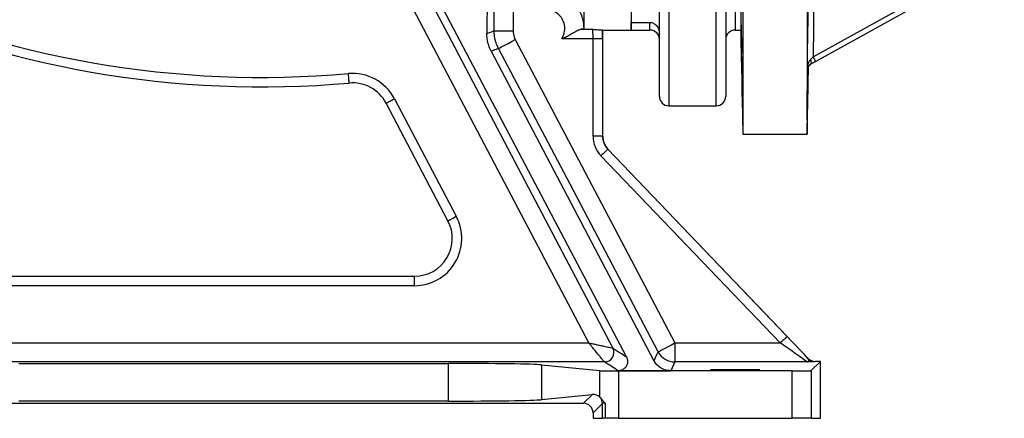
# Model space of a CAD drawing. Header units: millimetres. Extents: x 1568 to 5347, y 1283 to 6159.
# Tile 2 of 16: x 2412 to 3452, y 1283 to 1704. Entities that reach past the tile are written whole.
import ezdxf

# ---------------------------------------------------------------- set-up
doc = ezdxf.new("R2010")
doc.units = ezdxf.units.MM
doc.header["$LTSCALE"] = 2

msp = doc.modelspace()

# ---------------------------------------------------------------- linework, layer by layer
at = {"color": 7, "linetype": 'Continuous', "lineweight": 25}
for p, q in [((3175.9, 2542.9), (3175.9, 1582.9)), ((3243.9, 2542.9), (3243.9, 1582.9)), ((3167.9, 2432.9), (3167.9, 1692.9)), ((3173.9, 2432.9), (3173.9, 1692.9)), ((2906.8, 1963.4), (2905.5, 1689.3)), ((3053.1, 1347.7), (2736.2, 1949.6)), ((3007.9, 1945.9), (3007.9, 1694.5)), ((3057.9, 1945.9), (3057.9, 1692.9)), ((3087.9, 1622.9), (3087.9, 1876.9)), ((3157.9, 1876.9), (3157.9, 1622.9)), ((3251.9, 1783), (3250.2, 1664.7)), ((3250.2, 1664.7), (3449.5, 1774.9)), ((3452.3, 1770), (3253, 1659.7)), ((3013.2, 1362.4), (2827.9, 1714.6)), ((2913.2, 1692.1), (2913.2, 1714.6)), ((2933.2, 1714.6), (2933.2, 1692.1)), ((3057.9, 1701), (3077.9, 1701)), ((3057.9, 1692.9), (3057.9, 1701)), ((2905.5, 1689.3), (2913.2, 1692.1)), ((2913.2, 1692.1), (2933.2, 1692.1)), ((3004.8, 1693.7), (3017.4, 1693.7)), ((3027.9, 1692.9), (3057.9, 1692.9)), ((3027.9, 1580.9), (3027.9, 1692.9)), ((3057.9, 1692.9), (3077.9, 1692.9)), ((3167.9, 1692.9), (3173.9, 1692.9)), ((3173.9, 1692.9), (3175.9, 1582.9)), ((2935.5, 1682.8), (3104.3, 1362.4)), ((3017.8, 1683.7), (2984.7, 1683.7)), ((3027.8, 1683.7), (3017.8, 1683.7)), ((3017.8, 1580.9), (3017.8, 1683.7)), ((3027.8, 1683.7), (3027.8, 1580.9)), ((2910.1, 1670.5), (3082.1, 1343.7)), ((3243.9, 1582.9), (3245.1, 1654)), ((2864.4, 1491.5), (2799, 1615.7)), ((2807.8, 1620.4), (2873.2, 1496.2)), ((3097.9, 1612.9), (3147.9, 1612.9)), ((3175.9, 1582.9), (3243.9, 1582.9)), ((3027.8, 1580.9), (3017.8, 1580.9)), ((3027.8, 1580.9), (3027.9, 1580.9)), ((3033.3, 1567), (3033.4, 1567.1)), ((3033.3, 1567), (3222.8, 1369.3)), ((3245.2, 1346.1), (3033.4, 1567.1)), ((3215.6, 1362.4), (3026.1, 1560.1)), ((2211, 1432.9), (2829, 1432.9)), ((2829, 1422.9), (2829, 1432.9)), ((2829, 1422.9), (2211, 1422.9)), ((2100.7, 1362.4), (3013.2, 1362.4)), ((3038.6, 1357), (3038.6, 1357)), ((3104.3, 1362.4), (3104.3, 1342.4)), ((3104.3, 1362.4), (3215.6, 1362.4)), ((3029.8, 1342.4), (2090.8, 1342.4)), ((3104.3, 1342.4), (3099.8, 1333)), ((3243.6, 1342.4), (3104.3, 1342.4)), ((3245.1, 1345.8), (3245.2, 1346.1)), ((3258, 1343), (3248.2, 1333.2)), ((3252.4, 1343), (3252.3, 1342.7)), ((3258, 1343), (3252.4, 1343)), ((3258, 1282.9), (3258, 1343)), ((2411.1, 1340.7), (2864.6, 1340.7)), ((2864.6, 1340.7), (2864.6, 1301)), ((2963.1, 1339.3), (3024.9, 1333.2)), ((2963.1, 1339.3), (2963.1, 1302.5)), ((3024.9, 1305.3), (3024.9, 1333.2)), ((3044.3, 1333), (3099.8, 1333)), ((3044.6, 1332.9), (3044.6, 1282.9)), ((3228.2, 1332.9), (3044.6, 1332.9)), ((3228.2, 1282.9), (3228.2, 1332.9)), ((3248.2, 1333.2), (3248.2, 1282.9)), ((2864.6, 1301), (2411.1, 1301)), ((3016.8, 1307.8), (2963.1, 1302.5)), ((3007.7, 1298.7), (3016.8, 1307.8)), ((2268, 1298.7), (3007.7, 1298.7)), ((3027.6, 1298.6), (3017.7, 1288.7)), ((3027.6, 1282.9), (3027.6, 1298.6)), ((3030.6, 1298.9), (3030.6, 1282.9)), ((3017.7, 1288.7), (3017.7, 1282.9)), ((3017.7, 1282.9), (3027.6, 1282.9)), ((3030.6, 1282.9), (3027.6, 1282.9)), ((3044.6, 1282.9), (3030.6, 1282.9)), ((3044.6, 1282.9), (3228.2, 1282.9)), ((3248.2, 1282.9), (3228.2, 1282.9)), ((3248.2, 1282.9), (3258, 1282.9))]:
    msp.add_line(p, q, dxfattribs=at)
at = {"color": 8, "linetype": 'Continuous', "lineweight": 25}
for p, q in [((3097.9, 1872.7), (3097.9, 1612.9)), ((3147.9, 1612.9), (3147.9, 1872.7)), ((3077.9, 1692.9), (3077.9, 1701))]:
    msp.add_line(p, q, dxfattribs=at)
at = {"color": 7, "linetype": 'Continuous', "lineweight": 25, "flags": 128}
for points in [[(2845.6, 1723.9), (2864.2, 1688.5), (2938.7, 1546.9), (3038.6, 1357)], [(2917.8, 1673.5), (2918.2, 1673.7), (2919.3, 1674.2), (2920.9, 1675.1), (2923.1, 1676.2), (2925.8, 1677.6), (2928.8, 1679.2), (2932.1, 1681), (2935.5, 1682.8)], [(3086.6, 1353.1), (3067.9, 1388.5), (2993.4, 1530), (2917.8, 1673.5)], [(3250.2, 1664.7), (3250.8, 1663.7), (3251.3, 1662.7), (3251.8, 1661.9), (3252.2, 1661.1), (3252.5, 1660.5), (3252.8, 1660.1), (3252.9, 1659.8), (3253, 1659.7)], [(3247.4, 1661.5), (3247.7, 1660.7), (3247.9, 1659.8), (3248, 1659.1), (3248.1, 1658.4), (3248, 1657.7), (3247.9, 1657.2), (3247.7, 1656.8), (3247.3, 1656.6)], [(2760.1, 1636.9), (2760.1, 1637.1), (2760, 1637.7), (2759.9, 1638.6), (2759.8, 1639.8), (2759.7, 1641.4), (2759.6, 1643.1), (2759.4, 1644.9), (2759.2, 1646.9)], [(2799, 1615.7), (2799.2, 1615.8), (2799.7, 1616.1), (2800.5, 1616.5), (2801.6, 1617.1), (2802.9, 1617.8), (2804.5, 1618.6), (2806.1, 1619.5), (2807.8, 1620.4)], [(3033.3, 1567), (3033.2, 1566.8), (3032.8, 1566.4), (3032.1, 1565.8), (3031.2, 1564.9), (3030.1, 1563.9), (3028.9, 1562.7), (3027.5, 1561.4), (3026.1, 1560.1)], [(2864.4, 1491.5), (2864.6, 1491.6), (2865.1, 1491.9), (2865.9, 1492.3), (2867, 1492.9), (2868.3, 1493.6), (2869.9, 1494.4), (2871.5, 1495.3), (2873.2, 1496.2)], [(3222.8, 1369.3), (3222.7, 1369.1), (3222.2, 1368.7), (3221.6, 1368.1), (3220.7, 1367.2), (3219.6, 1366.2), (3218.3, 1365), (3217, 1363.7), (3215.6, 1362.4)], [(3082.1, 1343.7), (3082.5, 1344.4), (3083.8, 1347.2), (3085.2, 1350.1), (3086.6, 1353.1)], [(3086.6, 1353.1), (3086.9, 1353.3), (3088, 1353.8), (3089.6, 1354.7), (3091.8, 1355.8), (3094.5, 1357.2), (3097.5, 1358.8), (3100.8, 1360.6), (3104.3, 1362.4)]]:
    msp.add_lwpolyline(points, dxfattribs=at)
at = {"color": 7, "linetype": 'Continuous', "lineweight": 25}
for centre, radius, start, end in [((2667.9, 2682.9), 1040, 245.1619, 275.0399), ((2667.9, 2682.9), 1050, 245.1619, 275.0399), ((3077.9, 1682.9), 10, 0, 90), ((3167.9, 1682.9), 10, 90, 180), ((2763.6, 1597.1), 50, 27.7657, 95.0399), ((2763.6, 1597.1), 40, 27.7657, 95.0399), ((3097.9, 1622.9), 10, 180, 270), ((3147.9, 1622.9), 10, 270, 0), ((3047.9, 1580.9), 30.1, 180, 223.7811), ((3047.9, 1580.9), 20.1, 180, 223.7811), ((3047.9, 1580.9), 20, 180, 223.7811), ((2829, 1472.9), 50, 270, 27.7657), ((2829, 1472.9), 40, 270, 27.7657), ((3029.8, 1352.4), 10, 270.0401, 27.717), ((3029.8, 1352.4), 10, 270.0408, 27.7169), ((3104.3, 1362.4), 20, 207.786, 269.9918), ((3252.3, 1352.7), 10, 223.7888, 269.9925), ((3017.6, 1298.6), 10, 0.0188, 33.2629)]:
    msp.add_arc(centre, radius, start, end, dxfattribs=at)
for centre, major_axis, ratio, start_param, end_param in [((3017.4, 1683.7), (0, 10), 0.03491, 4.712389, 6.217348), ((3027.9, 2062.9), (0, 370), 0.017455, 3.121475, 3.141593), ((3027.4, 1683.7), (0, 20), 0.017455, 4.712389, 5.193293), ((3222.1, 1369.3), (-28.8, 30), 0.012601, 3.799306, 4.70031), ((3214.9, 1362.4), (28.8, -20), 0.011823, 0.000452, 1.553795), ((3252.4, 1353), (3.93, 9.2), 0.99982, 2.738322, 3.544863), ((2864.6, 1339), (100, 0), 0.017455, 0.174533, 1.570796), ((3044.6, 1333.2), (20, 0), 0.017455, 3.316126, 4.712389), ((3228.2, 1333.2), (20, 0), 0.017455, 4.712389, 6.265732), ((2864.6, 1302.8), (100, 0), 0.017455, 4.712389, 6.108652), ((3016.8, 1297.8), (10.4, 4.6), 0.862813, 0.374171, 1.203186), ((3007.7, 1288.7), (7.07, 7.07), 0.999695, 5.497939, 7.068431), ((3037.6, 1298.6), (10, 0), 0.03491, 2.346895, 3.124139)]:
    msp.add_ellipse(centre, major_axis=major_axis, ratio=ratio, start_param=start_param, end_param=end_param, dxfattribs=at)
msp.add_ellipse((3167.9, 1334.1), major_axis=(26, 0), ratio=0.017455, dxfattribs=at)
for points, knots in [([(3244.2, 1651.4), (3244.2, 1655.4), (3244.5, 1675.3), (3245.2, 1719.2), (3245.7, 1759), (3246.1, 1782.8)], [0, 0, 0, 0, 0.091183, 0.455914, 1, 1, 1, 1]), ([(2967.9, 1734.5), (2970.1, 1734.4), (2974.6, 1734.2), (2981.1, 1732.5), (2987.3, 1729.7), (2992.9, 1726), (2997.8, 1721.3), (3001.9, 1715.9), (3005, 1709.9), (3007.3, 1702.7), (3007.7, 1697.5), (3007.9, 1694.5)], [0, 0, 0, 0, 0.105697, 0.214456, 0.320156, 0.428918, 0.534689, 0.643522, 0.749405, 0.858354, 1, 1, 1, 1]), ([(2984.7, 1683.7), (2985.7, 1685.7), (2987.3, 1688.7), (2988.1, 1694.3), (2987.5, 1700), (2984.6, 1706.3), (2979.7, 1711.1), (2973.9, 1714.1), (2969.7, 1714.5), (2967.9, 1714.6)], [0, 0, 0, 0, 0.15822, 0.235071, 0.39351, 0.551954, 0.710168, 0.867717, 1, 1, 1, 1]), ([(3077.9, 1701), (3078.5, 1701), (3079.8, 1700.9), (3082.2, 1699.9), (3084.9, 1697.8), (3087.3, 1694.2), (3087.7, 1691), (3087.9, 1689.4)], [0, 0, 0, 0, 0.097575, 0.224194, 0.428147, 0.716429, 1, 1, 1, 1]), ([(3174.7, 1659.3), (3174.7, 1660.5), (3174.6, 1663.2), (3174.5, 1669.2), (3174.4, 1676.6), (3174.2, 1684), (3174.1, 1690.6), (3174.1, 1695.6), (3174.1, 1698.4), (3174.1, 1698.8), (3174.2, 1696.6), (3174.3, 1692.2), (3174.4, 1686), (3174.5, 1678.7), (3174.6, 1672.7), (3174.7, 1669.5), (3174.7, 1668.5)], [0, 0, 0, 0, 0.0510688, 0.127625, 0.2041889, 0.2807557, 0.3573184, 0.4338701, 0.5104098, 0.5869421, 0.6634751, 0.7400173, 0.816572, 0.8931363, 0.9697026, 1, 1, 1, 1]), ([(2910.1, 1670.5), (2909.2, 1672.5), (2907.2, 1676.8), (2905.8, 1683.2), (2905.6, 1687.4), (2905.5, 1689.3)], [0, 0, 0, 0, 0.349963, 0.710201, 1, 1, 1, 1]), ([(2917.8, 1673.5), (2916.9, 1675.5), (2915, 1679.5), (2913.5, 1685.9), (2913.3, 1690.1), (2913.2, 1692.1)], [0, 0, 0, 0, 0.342975, 0.6958909, 1, 1, 1, 1]), ([(2933.2, 1692.1), (2933.4, 1689.8), (2933.7, 1686.6), (2935.1, 1683.7), (2935.5, 1682.8)], [0, 0, 0, 0, 0.695052, 1, 1, 1, 1]), ([(2984.7, 1683.7), (2984.7, 1683.7), (2984.9, 1683.8), (2986.2, 1684.3), (2988.9, 1685.6), (2992.7, 1687.7), (2997.2, 1690.3), (3001.5, 1692.8), (3003.7, 1693.4), (3004.8, 1693.7)], [0, 0, 0, 0, 0.001773, 0.024625, 0.162507, 0.35533, 0.547785, 0.798867, 1, 1, 1, 1]), ([(3007.9, 1694.5), (3007.7, 1694.3), (3007.3, 1694), (3005.5, 1693.8), (3004.8, 1693.7)], [0, 0, 0, 0, 0.5987185, 1, 1, 1, 1]), ([(3017.4, 1693.7), (3017.4, 1693.7), (3019.5, 1693.5), (3023.1, 1693.3), (3027, 1693.1), (3027.5, 1693), (3027.7, 1692.9)], [0, 0, 0, 0, 0.0013946, 0.4125148, 0.7495903, 1, 1, 1, 1]), ([(2917.8, 1673.5), (2917.5, 1673.3), (2916.2, 1672.7), (2913.6, 1671.8), (2911.4, 1670.9), (2910.1, 1670.5)], [0, 0, 0, 0, 0.135676, 0.495227, 1, 1, 1, 1]), ([(3175.5, 1619.7), (3175.5, 1619.7), (3175.5, 1619.6), (3175.5, 1620.2), (3175.5, 1621.6), (3175.4, 1623.8), (3175.4, 1626.8), (3175.4, 1630.5), (3175.3, 1634.3), (3175.3, 1638.4), (3175.2, 1642.7), (3175.1, 1647.1), (3175, 1651.5), (3175, 1655.6), (3174.9, 1659.6), (3174.8, 1663.1), (3174.7, 1666.2), (3174.7, 1667.7), (3174.7, 1668.5)], [0, 0, 0, 0, 0.026051, 0.089654, 0.15325, 0.216847, 0.296151, 0.359759, 0.423368, 0.486977, 0.550584, 0.614199, 0.677813, 0.741434, 0.805055, 0.868679, 0.932303, 1, 1, 1, 1]), ([(3247.4, 1661.5), (3247.6, 1661.8), (3248.5, 1662.8), (3249.5, 1663.8), (3250.2, 1664.7)], [0, 0, 0, 0, 0.222307, 1, 1, 1, 1]), ([(3174.7, 1659.3), (3174.7, 1659.3), (3174.7, 1658), (3174.7, 1655.4), (3174.8, 1651.2), (3174.9, 1646.8), (3175, 1642.4), (3175, 1638.1), (3175.1, 1634), (3175.2, 1630.2), (3175.3, 1626.9), (3175.3, 1624.1), (3175.4, 1621.9), (3175.4, 1620.4), (3175.4, 1619.9), (3175.4, 1619.7)], [0, 0, 0, 0, 0.002232, 0.085365, 0.168497, 0.251641, 0.334787, 0.417943, 0.501098, 0.584256, 0.667413, 0.750565, 0.833717, 0.916859, 1, 1, 1, 1]), ([(3244.2, 1651.4), (3244.2, 1651.4), (3244.2, 1652.5), (3244.5, 1655.1), (3245.3, 1658.7), (3246.8, 1660.7), (3247.4, 1661.5)], [0, 0, 0, 0, 0.002646, 0.32561, 0.721848, 1, 1, 1, 1]), ([(3247.3, 1656.6), (3246.7, 1656.1), (3245.3, 1655.1), (3244.4, 1653.3), (3244.2, 1652), (3244.2, 1651.4), (3244.2, 1651.4)], [0, 0, 0, 0, 0.278134, 0.674367, 0.997349, 1, 1, 1, 1]), ([(3244.4, 1651.5), (3244.4, 1651.5), (3244.4, 1652.1), (3244.7, 1653.4), (3245.5, 1655.2), (3246.9, 1656.2), (3247.5, 1656.6)], [0, 0, 0, 0, 0.002668, 0.32596, 0.721436, 1, 1, 1, 1]), ([(3253, 1659.7), (3251.5, 1658.8), (3249.5, 1657.8), (3247.7, 1656.8), (3247.3, 1656.6)], [0, 0, 0, 0, 0.771915, 1, 1, 1, 1]), ([(3245, 1653.8), (3245, 1651.8), (3244.9, 1647.2), (3244.8, 1639.7), (3244.6, 1631.8), (3244.5, 1624.2), (3244.3, 1617.2), (3244.2, 1611.1), (3244.1, 1605.9), (3244, 1601.9), (3244, 1599.1), (3243.9, 1597.6), (3243.9, 1597.5), (3243.8, 1598.7), (3243.9, 1601.3), (3243.9, 1605.5), (3243.9, 1611), (3244, 1617.7), (3244.1, 1624.7), (3244.2, 1632.3), (3244.3, 1640.3), (3244.5, 1647), (3244.5, 1651), (3244.5, 1652.2)], [0, 0, 0, 0, 0.036524, 0.085375, 0.134231, 0.183087, 0.231944, 0.2808, 0.329653, 0.378506, 0.427353, 0.4762, 0.525041, 0.573882, 0.622719, 0.671556, 0.732458, 0.781303, 0.830148, 0.878994, 0.927839, 0.976688, 1, 1, 1, 1]), ([(3244.4, 1651.5), (3244.4, 1651.5), (3244.3, 1651.4), (3244.2, 1651.4), (3244.2, 1651.4)], [0, 0, 0, 0, 0.500837, 1, 1, 1, 1]), ([(3029.8, 1342.4), (3029.6, 1342.6), (3029.3, 1343), (3027.5, 1345.1), (3025.6, 1347.5), (3023.4, 1350.1), (3020.7, 1353.4), (3017.9, 1356.7), (3015.8, 1359.3), (3014.5, 1360.8), (3013.9, 1361.6), (3013.6, 1362), (3013.4, 1362.2), (3013.3, 1362.3), (3013.3, 1362.3), (3013.2, 1362.4), (3013.2, 1362.4)], [0, 0, 0, 0, 0.1577728, 0.314944, 0.4188502, 0.5257525, 0.6658522, 0.8104157, 0.9058442, 0.9520351, 0.97542, 0.9873848, 0.9935247, 0.9966748, 0.9988514, 1, 1, 1, 1]), ([(3013.2, 1362.4), (3013.2, 1362.4), (3013.3, 1362.4), (3013.4, 1362.4), (3013.5, 1362.3), (3013.8, 1362.3), (3014.2, 1362.2), (3015.2, 1362), (3017.2, 1361.6), (3020.5, 1360.9), (3024.7, 1360), (3028.8, 1359.1), (3032.2, 1358.4), (3035.2, 1357.8), (3037.9, 1357.2), (3038.4, 1357.1), (3038.6, 1357)], [0, 0, 0, 0, 0.001146, 0.003377, 0.006576, 0.012812, 0.024966, 0.048718, 0.095629, 0.192487, 0.333444, 0.474251, 0.579714, 0.685055, 0.842227, 1, 1, 1, 1]), ([(3038.6, 1357), (3038.8, 1356.9), (3039.8, 1356.3), (3042.3, 1354.8), (3046.8, 1351.8), (3050.7, 1349.3), (3053.1, 1347.7)], [0, 0, 0, 0, 0.037619, 0.188095, 0.489048, 1, 1, 1, 1]), ([(3044.3, 1333), (3042, 1334.6), (3037.2, 1337.7), (3032.3, 1340.8), (3029.8, 1342.4)], [0, 0, 0, 0, 0.5, 1, 1, 1, 1]), ([(3053.1, 1347.7), (3053.5, 1346.6), (3054.4, 1344.4), (3054.2, 1340.9), (3052.9, 1337.6), (3050.5, 1335), (3047.5, 1333.3), (3045.4, 1333.1), (3044.3, 1333)], [0, 0, 0, 0, 0.173363, 0.346683, 0.520351, 0.69016, 0.853507, 1, 1, 1, 1]), ([(3099.8, 1333), (3097.6, 1333.3), (3093.2, 1333.7), (3087.4, 1336.9), (3083.9, 1340.6), (3082.5, 1343.1), (3082.1, 1343.7)], [0, 0, 0, 0, 0.2986004, 0.5970453, 0.9001292, 1, 1, 1, 1]), ([(3243.6, 1342.4), (3243.6, 1342.4), (3244.1, 1342.4), (3244.9, 1342.7), (3245.7, 1343.5), (3245.9, 1344.5), (3245.4, 1345.4), (3245.1, 1345.8)], [0, 0, 0, 0, 0.00222, 0.231044, 0.465248, 0.729032, 1, 1, 1, 1]), ([(3252.3, 1342.7), (3252.2, 1342.7), (3252.1, 1342.6), (3250.8, 1342.5), (3248.1, 1342.5), (3245.1, 1342.4), (3243.6, 1342.4), (3243.6, 1342.4)], [0, 0, 0, 0, 0.201772, 0.403408, 0.741927, 0.998077, 1, 1, 1, 1]), ([(3024.9, 1305.3), (3025.2, 1305.1), (3025.5, 1304.8), (3025.9, 1304.2), (3026, 1304.1)], [0, 0, 0, 0, 0.861743, 1, 1, 1, 1]), ([(3026, 1304.1), (3026.6, 1303.3), (3027.8, 1301.7), (3029.6, 1299.9), (3030.6, 1298.9), (3030.6, 1298.9)], [0, 0, 0, 0, 0.488333, 0.995981, 1, 1, 1, 1])]:
    msp.add_open_spline(points, degree=3, knots=knots, dxfattribs=at)

doc.saveas('drawing.dxf')
